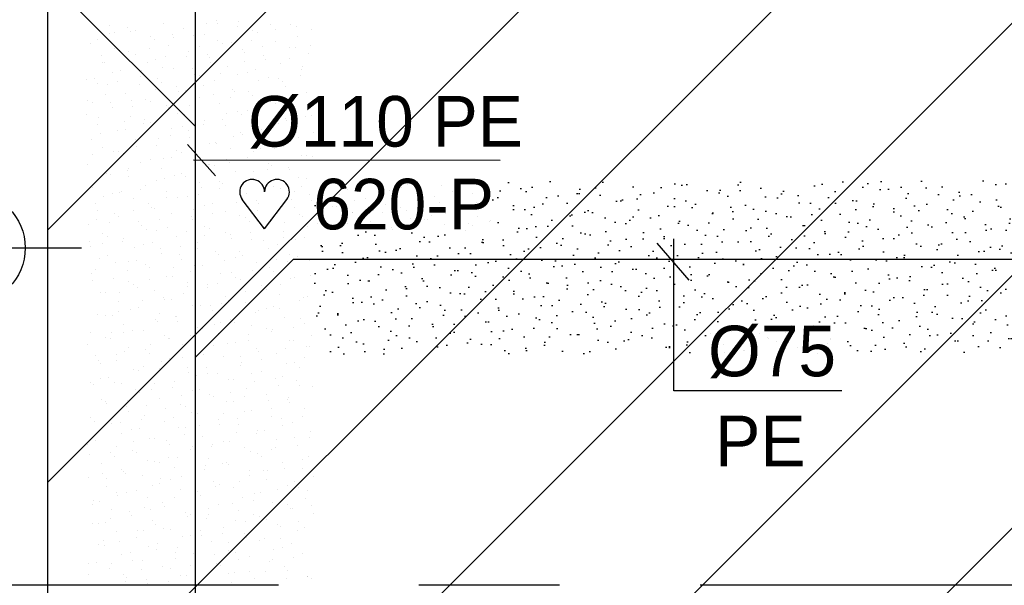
# Model space of a CAD drawing. Extents: x 9010 to 343255, y 15280 to 659207.
# Tile 36 of 76: x 83433 to 86934, y 36627 to 38640. Entities that reach past the tile are written whole.
import ezdxf

# ---------------------------------------------------------------- set-up
doc = ezdxf.new("R2010")
doc.units = 0
doc.header["$LTSCALE"] = 100
for name, pattern in [('2322121', [2000, 1000, 1000]), ('CENTER2', [11.25, 7.5, -1.25, 1.25, -1.25]), ('CENTER4', [5, 3.125, -0.625, 0.625, -0.625]), ('CENTERX2', [40, 25, -5, 5, -5])]:
    doc.linetypes.add(name, pattern=pattern)
doc.layers.get('0').update_dxf_attribs({"linetype": 'CONTINUOUS'})
for name, color, linetype in [('15', 6, 'CONTINUOUS'), ('BOUW', 8, 'CONTINUOUS'), ('PAAL_CONT', 1, 'CONTINUOUS'), ('PAAL_HART', 7, 'CONTINUOUS'), ('PAAL_TEKST', 2, 'CONTINUOUS'), ('STRAMIEN', 1, 'CENTER2'), ('WL524---', 4, 'CONTINUOUS'), ('WL5627--', 4, 'CONTINUOUS'), ('WL570---', 3, 'CONTINUOUS'), ('WL570---_HARTLIJN', 7, 'CONTINUOUS'), ('WL570---_TOEVOER', 3, 'CONTINUOUS'), ('WM521---', 1, 'CONTINUOUS')]:
    doc.layers.add(name, color=color, linetype=linetype)
doc.styles.add('BURO-018', font='BUROFONT.shx', dxfattribs={"height": 180})
doc.styles.add('VAR', font='STRUCT01.shx')

# ---------------------------------------------------------------- blocks, each defined once
blk = doc.blocks.new('K-PAAL8')
at = {"layer": 'PAAL_CONT'}
blk.add_circle((0, 0), 0.5, dxfattribs=at)
at = {"layer": 'PAAL_HART'}
for p, q in [((0, -1), (0, 1)), ((-1, 0), (1, 0))]:
    blk.add_line(p, q, dxfattribs=at)
at = {"layer": 'PAAL_TEKST', "style": 'VAR', "flags": 1}
for tag, p in [('AFHAKHOOGTE', (0.4015, 0.5157)), ('INHEINIVO', (0.4015, 0.2007)), ('LENGTE', (0.4015, -0.1143)), ('NUMMER', (0.4015, -0.4293))]:
    blk.add_attdef(tag, p, '', height=0.2, dxfattribs=at)
blk = doc.blocks.new('HART')
at = {"color": 1}
for q in [(-39.7, 52.4), (39.7, 52.4)]:
    blk.add_line((0, 0), q, dxfattribs=at)
for centre, start, end in [((-22.1, 65.7), 0, 217.1867), ((22.1, 65.7), 322.8133, 180)]:
    blk.add_arc(centre, 22.1, start, end, dxfattribs=at)
blk = doc.blocks.new('HARTJE')
at = {"layer": 'WL570---'}
blk.add_blockref('HART', (140.9, 93.7), dxfattribs=at)

msp = doc.modelspace()

# ---------------------------------------------------------------- hatches: boundary and pattern name
at = {"layer": '15'}
h = msp.add_hatch(dxfattribs=at)
h.set_pattern_fill('ANSI31', color=8, scale=200, style=0)
h.set_pattern_definition([(45, (32852.9, 25827.6), (-449.013, 449.013), [])])
h.paths.add_polyline_path([(83532.9, 52927.6), (89143.2, 52927.6), (89143.2, 54927.6), (83532.9, 54927.6), (83532.9, 59077.6), (65252.9, 59077.6), (65252.9, 83077.6), (67752.9, 83077.6), (67752.9, 61277.6), (72752.9, 61277.6), (72752.9, 66021.3), (73678.4, 66021.3), (73678.4, 73400.3), (76678.4, 73400.3), (76678.4, 61277.6), (82952.9, 61277.6), (82952.9, 81942.7), (87952.9, 81942.7), (87952.9, 70627.6), (93268.6, 70627.6), (93268.6, 61027.6), (99172.9, 61027.6), (99172.9, 58527.6), (93268.6, 58527.6), (93268.6, 52927.6), (99022.9, 52927.6), (99022.9, 49227.6), (93268.6, 49227.6), (93268.6, 42227.6), (99022.9, 42227.6), (99022.9, 39227.6), (93722.9, 39227.6), (93722.9, 36227.6), (99022.9, 36227.6), (99022.9, 33227.6), (93722.9, 33227.6), (93722.9, 26257.8), (90152.9, 26257.8), (90152.9, 26107.6), (83532.9, 26107.6), (83532.9, 39227.6), (88032.9, 39227.6), (88032.9, 49227.6), (83532.9, 49227.6)])
at = {"layer": 'WL5627--'}
h = msp.add_hatch(dxfattribs=at)
h.set_pattern_fill('GESTORT', color=6, scale=5, style=0)
h.set_pattern_definition([(17, (10000, 0), (25.787455, 79.82761), [0, -81.6, -46.2, 0, -67.2]), (48, (10000, 0), (-18.41558, 81.171833), [0, -80.8, 0, -82.4, 0, -66.4]), (71, (10000, 0), (-47.911577, 67.26307), [0, -80, 0, -48, -65.8])])
h.paths.add_polyline_path([(84479.2, 38066.2), (84479.2, 37449.1), (88272.9, 37449.1), (88272.9, 38066.2)])

# ---------------------------------------------------------------- linework, layer by layer
at = {"layer": 'BOUW', "linetype": 'CONTINUOUS'}
for points in [[(90152.9, 26107.6), (83532.9, 26107.6), (83532.9, 54327.6), (89142.9, 54327.6)], [(93268.6, 49227.6), (93268.6, 42227.6), (99022.9, 42227.6), (99022.9, 39227.6), (93722.9, 39227.6), (93722.9, 36227.6), (99022.9, 36227.6), (99022.9, 33227.6), (93722.9, 33227.6), (93722.9, 26257.8), (90152.9, 26257.8), (90152.9, 26107.6), (83532.9, 26107.6), (83532.9, 39227.6), (88032.9, 39227.6), (88032.9, 49227.6)]]:
    msp.add_lwpolyline(points, dxfattribs=at)
at = {"layer": 'STRAMIEN', "linetype": 'CENTERX2'}
msp.add_line((100352.9, 36627.6), (78852.9, 36627.6), dxfattribs=at)
at = {"layer": 'WL524---', "color": 4, "linetype": '2322121'}
for p, q in [((84057.8, 27105.9), (84057.8, 39738.9)), ((84057.8, 38259.8), (83452.8, 38864.8)), ((84057.8, 37439.4), (84406.4, 37788)), ((84406.4, 37788), (88061.6, 37788))]:
    msp.add_line(p, q, dxfattribs=at)
at = {"layer": 'WL5627--', "color": 6}
for p, q in [((83753.3, 38619.4), (83753.3, 38619.4)), ((83943.8, 38627.7), (83943.8, 38627.7)), ((84098.5, 38625.7), (84098.5, 38625.7)), ((84134.3, 38635.9), (84134.3, 38635.9)), ((84137.2, 38624.6), (84137.2, 38624.6)), ((84211.2, 38633), (84211.2, 38633)), ((84323.5, 38622.5), (84323.5, 38622.5)), ((84397.2, 38623.1), (84397.2, 38623.1)), ((83751.3, 38591.5), (83751.3, 38591.5)), ((83771.5, 38594.4), (83771.5, 38594.4)), ((83815.6, 38611.1), (83815.6, 38611.1)), ((83825.8, 38598.2), (83825.8, 38598.2)), ((83845.5, 38602.8), (83845.5, 38602.8)), ((83976.3, 38588.3), (83976.3, 38588.3)), ((84016.3, 38606.5), (84016.3, 38606.5)), ((84052.3, 38584.3), (84052.3, 38584.3)), ((84089.8, 38586.6), (84089.8, 38586.6)), ((84206.7, 38614.8), (84206.7, 38614.8)), ((84259.2, 38602.8), (84259.2, 38602.8)), ((84280.3, 38594.9), (84280.3, 38594.9)), ((84344.1, 38606.1), (84344.1, 38606.1)), ((84418, 38614.4), (84418, 38614.4)), ((84470.8, 38603.2), (84470.8, 38603.2)), ((83686.5, 38554.1), (83686.5, 38554.1)), ((83708.9, 38570), (83708.9, 38570)), ((83899.4, 38578.3), (83899.4, 38578.3)), ((83912, 38568.7), (83912, 38568.7)), ((83962.2, 38546.5), (83962.2, 38546.5)), ((83978.3, 38575.9), (83978.3, 38575.9)), ((84072.7, 38545.8), (84072.7, 38545.8)), ((84137, 38565.5), (84137, 38565.5)), ((84152.7, 38554.8), (84152.7, 38554.8)), ((84185.2, 38557.3), (84185.2, 38557.3)), ((84259.1, 38565.7), (84259.1, 38565.7)), ((84343.1, 38563.1), (84343.1, 38563.1)), ((84419.9, 38580), (84419.9, 38580)), ((84465.9, 38547.2), (84465.9, 38547.2)), ((83725.5, 38511.6), (83725.5, 38511.6)), ((83771.7, 38538.2), (83771.7, 38538.2)), ((83789.8, 38531.3), (83789.8, 38531.3)), ((83819.4, 38527.2), (83819.4, 38527.2)), ((83844.2, 38517.1), (83844.2, 38517.1)), ((83893.4, 38535.5), (83893.4, 38535.5)), ((84034.7, 38525.4), (84034.7, 38525.4)), ((84100.2, 38517), (84100.2, 38517)), ((84225.2, 38533.6), (84225.2, 38533.6)), ((84233.4, 38523), (84233.4, 38523)), ((84297.7, 38542.7), (84297.7, 38542.7)), ((84298.7, 38513.7), (84298.7, 38513.7)), ((84392, 38538.8), (84392, 38538.8)), ((84415.6, 38541.9), (84415.6, 38541.9)), ((84458.4, 38519.9), (84458.4, 38519.9)), ((83727.3, 38488.9), (83727.3, 38488.9)), ((83734.4, 38486.8), (83734.4, 38486.8)), ((83886.2, 38488.8), (83886.2, 38488.8)), ((83917.8, 38497.1), (83917.8, 38497.1)), ((83950.5, 38508.5), (83950.5, 38508.5)), ((84026.2, 38508.6), (84026.2, 38508.6)), ((84108.2, 38505.4), (84108.2, 38505.4)), ((84111.2, 38485.7), (84111.2, 38485.7)), ((84233.1, 38490.1), (84233.1, 38490.1)), ((84307, 38498.5), (84307, 38498.5)), ((84361.6, 38481.9), (84361.6, 38481.9)), ((84394.1, 38500.2), (84394.1, 38500.2)), ((83764, 38451.5), (83764, 38451.5)), ((83790.2, 38457), (83790.2, 38457)), ((83867.3, 38459.9), (83867.3, 38459.9)), ((83941.3, 38468.3), (83941.3, 38468.3)), ((83980.6, 38465.3), (83980.6, 38465.3)), ((84046.9, 38466), (84046.9, 38466)), ((84053.1, 38444.2), (84053.1, 38444.2)), ((84074.1, 38441.4), (84074.1, 38441.4)), ((84148.1, 38449.7), (84148.1, 38449.7)), ((84171.1, 38473.6), (84171.1, 38473.6)), ((84207.6, 38443.2), (84207.6, 38443.2)), ((84243.6, 38452.5), (84243.6, 38452.5)), ((84271.9, 38462.8), (84271.9, 38462.8)), ((84434, 38460.8), (84434, 38460.8)), ((84439.9, 38471.5), (84439.9, 38471.5)), ((83672.2, 38427.6), (83672.2, 38427.6)), ((83699.8, 38431.8), (83699.8, 38431.8)), ((83708.4, 38411.2), (83708.4, 38411.2)), ((83745.7, 38407.7), (83745.7, 38407.7)), ((83782.4, 38419.6), (83782.4, 38419.6)), ((83860.4, 38409), (83860.4, 38409)), ((83862.6, 38435.9), (83862.6, 38435.9)), ((83924.7, 38428.6), (83924.7, 38428.6)), ((83936.2, 38416), (83936.2, 38416)), ((84085.4, 38405.8), (84085.4, 38405.8)), ((84126.7, 38424.3), (84126.7, 38424.3)), ((84281, 38422.8), (84281, 38422.8)), ((84317.1, 38432.5), (84317.1, 38432.5)), ((84354.9, 38431.2), (84354.9, 38431.2)), ((84368.3, 38420.4), (84368.3, 38420.4)), ((84432.6, 38440), (84432.6, 38440)), ((83738.2, 38371.6), (83738.2, 38371.6)), ((83808.6, 38375.9), (83808.6, 38375.9)), ((83915.2, 38392.6), (83915.2, 38392.6)), ((83989.2, 38401), (83989.2, 38401)), ((83999, 38384.1), (83999, 38384.1)), ((84021.1, 38386.2), (84021.1, 38386.2)), ((84122.1, 38374.1), (84122.1, 38374.1)), ((84189.5, 38392.4), (84189.5, 38392.4)), ((84196, 38382.5), (84196, 38382.5)), ((84246.1, 38383), (84246.1, 38383)), ((84262, 38371.3), (84262, 38371.3)), ((84380, 38400.7), (84380, 38400.7)), ((84452.4, 38379.6), (84452.4, 38379.6)), ((83674, 38352), (83674, 38352)), ((83690.6, 38346.5), (83690.6, 38346.5)), ((83756.3, 38343.9), (83756.3, 38343.9)), ((83830.3, 38352.3), (83830.3, 38352.3)), ((83881.1, 38354.7), (83881.1, 38354.7)), ((83898.9, 38348.8), (83898.9, 38348.8)), ((84071.5, 38363), (84071.5, 38363)), ((84145.1, 38343.1), (84145.1, 38343.1)), ((84181.8, 38363.4), (84181.8, 38363.4)), ((84328.9, 38355.5), (84328.9, 38355.5)), ((84335.5, 38351.4), (84335.5, 38351.4)), ((84342.5, 38340.5), (84342.5, 38340.5)), ((84402.8, 38363.9), (84402.8, 38363.9)), ((84406.8, 38360.2), (84406.8, 38360.2)), ((83671.3, 38303.6), (83671.3, 38303.6)), ((83764.1, 38326.5), (83764.1, 38326.5)), ((83834.7, 38329.2), (83834.7, 38329.2)), ((83954.6, 38334.8), (83954.6, 38334.8)), ((83963.1, 38325.4), (83963.1, 38325.4)), ((83995.4, 38306.4), (83995.4, 38306.4)), ((84017.5, 38303), (84017.5, 38303)), ((84037.1, 38333.8), (84037.1, 38333.8)), ((84059.6, 38326), (84059.6, 38326)), ((84170, 38306.8), (84170, 38306.8)), ((84207.9, 38311.3), (84207.9, 38311.3)), ((84220.3, 38303.2), (84220.3, 38303.2)), ((84243.9, 38315.2), (84243.9, 38315.2)), ((84398.4, 38319.5), (84398.4, 38319.5)), ((83709, 38265.3), (83709, 38265.3)), ((83712.4, 38291.8), (83712.4, 38291.8)), ((83804.2, 38276.7), (83804.2, 38276.7)), ((83827, 38294.7), (83827, 38294.7)), ((83873.1, 38269), (83873.1, 38269)), ((83878.2, 38285), (83878.2, 38285)), ((83899.5, 38273.6), (83899.5, 38273.6)), ((84085, 38266.5), (84085, 38266.5)), ((84089.9, 38281.8), (84089.9, 38281.8)), ((84156, 38283.5), (84156, 38283.5)), ((84280.4, 38290.1), (84280.4, 38290.1)), ((84354, 38270.2), (84354, 38270.2)), ((84376.8, 38288.3), (84376.8, 38288.3)), ((84381, 38280.4), (84381, 38280.4)), ((84450.8, 38296.7), (84450.8, 38296.7)), ((84470.9, 38298.4), (84470.9, 38298.4)), ((83719.3, 38236.3), (83719.3, 38236.3)), ((83782.6, 38245.3), (83782.6, 38245.3)), ((83808.9, 38249.3), (83808.9, 38249.3)), ((83973, 38253.6), (83973, 38253.6)), ((84011.1, 38258.1), (84011.1, 38258.1)), ((84033.8, 38246.2), (84033.8, 38246.2)), ((84163.5, 38261.9), (84163.5, 38261.9)), ((84217.9, 38239.6), (84217.9, 38239.6)), ((84291.8, 38247.9), (84291.8, 38247.9)), ((84316.7, 38260.7), (84316.7, 38260.7)), ((84416.8, 38238.4), (84416.8, 38238.4)), ((84477.4, 38237.9), (84477.4, 38237.9)), ((83686.7, 38212), (83686.7, 38212)), ((83845.4, 38213.5), (83845.4, 38213.5)), ((83852.1, 38209.4), (83852.1, 38209.4)), ((83926.1, 38217.8), (83926.1, 38217.8)), ((83969.6, 38226.5), (83969.6, 38226.5)), ((84035.9, 38221.8), (84035.9, 38221.8)), ((84108.4, 38200.7), (84108.4, 38200.7)), ((84130.3, 38203.7), (84130.3, 38203.7)), ((84132.9, 38199.2), (84132.9, 38199.2)), ((84194.5, 38223.4), (84194.5, 38223.4)), ((84226.3, 38230.1), (84226.3, 38230.1)), ((84298.8, 38209), (84298.8, 38209)), ((84355.2, 38200.5), (84355.2, 38200.5)), ((84424.7, 38221), (84424.7, 38221)), ((83693.2, 38160.7), (83693.2, 38160.7)), ((83727.4, 38184.1), (83727.4, 38184.1)), ((83767.2, 38169.1), (83767.2, 38169.1)), ((83783.1, 38169.5), (83783.1, 38169.5)), ((83801, 38164.2), (83801, 38164.2)), ((83847.3, 38189.2), (83847.3, 38189.2)), ((83917.9, 38192.4), (83917.9, 38192.4)), ((83991.4, 38172.5), (83991.4, 38172.5)), ((84008, 38166.3), (84008, 38166.3)), ((84059, 38190.9), (84059, 38190.9)), ((84181.9, 38180.7), (84181.9, 38180.7)), ((84265.8, 38172.3), (84265.8, 38172.3)), ((84290.9, 38180.9), (84290.9, 38180.9)), ((84339.7, 38180.7), (84339.7, 38180.7)), ((84372.4, 38189), (84372.4, 38189)), ((83863.8, 38132.3), (83863.8, 38132.3)), ((83900, 38142.1), (83900, 38142.1)), ((83943.8, 38146.7), (83943.8, 38146.7)), ((84054.3, 38140.6), (84054.3, 38140.6)), ((84168.7, 38143.5), (84168.7, 38143.5)), ((84180.8, 38132), (84180.8, 38132)), ((84244.8, 38148.9), (84244.8, 38148.9)), ((84317.2, 38127.8), (84317.2, 38127.8)), ((84435.2, 38157.2), (84435.2, 38157.2)), ((84451.6, 38158.1), (84451.6, 38158.1)), ((84472.6, 38153.8), (84472.6, 38153.8)), ((83673.4, 38124.1), (83673.4, 38124.1)), ((83741.1, 38093.4), (83741.1, 38093.4)), ((83745.8, 38102.9), (83745.8, 38102.9)), ((83815.1, 38101.8), (83815.1, 38101.8)), ((83821.6, 38109.3), (83821.6, 38109.3)), ((83936.3, 38111.2), (83936.3, 38111.2)), ((84009.9, 38091.3), (84009.9, 38091.3)), ((84104.5, 38123.9), (84104.5, 38123.9)), ((84106.9, 38123.6), (84106.9, 38123.6)), ((84126.8, 38119.5), (84126.8, 38119.5)), ((84200.3, 38099.6), (84200.3, 38099.6)), ((84265.2, 38101.1), (84265.2, 38101.1)), ((84313.7, 38105), (84313.7, 38105)), ((84329.4, 38120.7), (84329.4, 38120.7)), ((84387.7, 38113.4), (84387.7, 38113.4)), ((84390.8, 38107.8), (84390.8, 38107.8)), ((83757.3, 38089.7), (83757.3, 38089.7)), ((83819.4, 38083), (83819.4, 38083)), ((83918, 38066.9), (83918, 38066.9)), ((83948, 38074.9), (83948, 38074.9)), ((83982.3, 38086.5), (83982.3, 38086.5)), ((84021.9, 38083.3), (84021.9, 38083.3)), ((84072.7, 38059.5), (84072.7, 38059.5)), ((84142.9, 38063.7), (84142.9, 38063.7)), ((84154.8, 38056.3), (84154.8, 38056.3)), ((84228.7, 38064.7), (84228.7, 38064.7)), ((84263.2, 38067.7), (84263.2, 38067.7)), ((84425.9, 38078.3), (84425.9, 38078.3)), ((84453.6, 38076), (84453.6, 38076)), ((83691.8, 38042.9), (83691.8, 38042.9)), ((83764.3, 38021.8), (83764.3, 38021.8)), ((83789, 38026.2), (83789, 38026.2)), ((83795.8, 38029.5), (83795.8, 38029.5)), ((83863, 38034.5), (83863, 38034.5)), ((83882.2, 38051.2), (83882.2, 38051.2)), ((83954.7, 38030), (83954.7, 38030)), ((84078.7, 38044.1), (84078.7, 38044.1)), ((84145.2, 38038.3), (84145.2, 38038.3)), ((84239.4, 38021.2), (84239.4, 38021.2)), ((84303.6, 38040.9), (84303.6, 38040.9)), ((84335.6, 38046.6), (84335.6, 38046.6)), ((84361.6, 38037.8), (84361.6, 38037.8)), ((84409.2, 38026.7), (84409.2, 38026.7)), ((84435.6, 38046.2), (84435.6, 38046.2)), ((83704.1, 37985.8), (83704.1, 37985.8)), ((83731.5, 38009.9), (83731.5, 38009.9)), ((83837.8, 38001.8), (83837.8, 38001.8)), ((83892.2, 37987), (83892.2, 37987)), ((83956.5, 38006.7), (83956.5, 38006.7)), ((83995.9, 38007.6), (83995.9, 38007.6)), ((84028.3, 38010.1), (84028.3, 38010.1)), ((84069.8, 38016), (84069.8, 38016)), ((84202.7, 37989.1), (84202.7, 37989.1)), ((84218.7, 38018.4), (84218.7, 38018.4)), ((84276.7, 37997.4), (84276.7, 37997.4)), ((84281.6, 37986.6), (84281.6, 37986.6)), ((84400.1, 37998.4), (84400.1, 37998.4)), ((84464.3, 38018.1), (84464.3, 38018.1)), ((84472, 37994.8), (84472, 37994.8)), ((83710.2, 37961.7), (83710.2, 37961.7)), ((83836.9, 37958.9), (83836.9, 37958.9)), ((83900.7, 37970), (83900.7, 37970)), ((83910.9, 37967.3), (83910.9, 37967.3)), ((84052.9, 37964.2), (84052.9, 37964.2)), ((84091.1, 37978.3), (84091.1, 37978.3)), ((84117.2, 37983.9), (84117.2, 37983.9)), ((84163.6, 37957.2), (84163.6, 37957.2)), ((84277.8, 37961.1), (84277.8, 37961.1)), ((84354.1, 37965.4), (84354.1, 37965.4)), ((84409.5, 37970.5), (84409.5, 37970.5)), ((83705.7, 37930), (83705.7, 37930)), ((83752, 37918.6), (83752, 37918.6)), ((83770, 37949.7), (83770, 37949.7)), ((83782.7, 37940.6), (83782.7, 37940.6)), ((83856.2, 37920.7), (83856.2, 37920.7)), ((83930.7, 37926.9), (83930.7, 37926.9)), ((83973.1, 37948.9), (83973.1, 37948.9)), ((84043.8, 37940.3), (84043.8, 37940.3)), ((84046.7, 37928.9), (84046.7, 37928.9)), ((84117.7, 37948.7), (84117.7, 37948.7)), ((84213.6, 37941.4), (84213.6, 37941.4)), ((84237.2, 37937.2), (84237.2, 37937.2)), ((84250.6, 37921.8), (84250.6, 37921.8)), ((84324.6, 37930.2), (84324.6, 37930.2)), ((84374.3, 37918.6), (84374.3, 37918.6)), ((84427.6, 37945.5), (84427.6, 37945.5)), ((84438.5, 37938.2), (84438.5, 37938.2)), ((83678, 37910.2), (83678, 37910.2)), ((83728.6, 37880.5), (83728.6, 37880.5)), ((83866.4, 37907.2), (83866.4, 37907.2)), ((83884.9, 37891.6), (83884.9, 37891.6)), ((83919.1, 37888.8), (83919.1, 37888.8)), ((83958.8, 37900), (83958.8, 37900)), ((84027.1, 37884.4), (84027.1, 37884.4)), ((84091.4, 37904), (84091.4, 37904)), ((84109.5, 37897.1), (84109.5, 37897.1)), ((84165.6, 37881.5), (84165.6, 37881.5)), ((84252.1, 37881.2), (84252.1, 37881.2)), ((84300, 37905.4), (84300, 37905.4)), ((84372.5, 37884.3), (84372.5, 37884.3)), ((84457.4, 37903.3), (84457.4, 37903.3)), ((83679.9, 37850.2), (83679.9, 37850.2)), ((83744.2, 37869.8), (83744.2, 37869.8)), ((83799.9, 37851.3), (83799.9, 37851.3)), ((83801.1, 37859.4), (83801.1, 37859.4)), ((83904.9, 37847), (83904.9, 37847)), ((83991.6, 37867.7), (83991.6, 37867.7)), ((84065.1, 37847.8), (84065.1, 37847.8)), ((84091.7, 37873.1), (84091.7, 37873.1)), ((84182, 37876), (84182, 37876)), ((84187.8, 37861.6), (84187.8, 37861.6)), ((84255.6, 37856), (84255.6, 37856)), ((84298.5, 37854.5), (84298.5, 37854.5)), ((84372.5, 37862.9), (84372.5, 37862.9)), ((84412.8, 37858.4), (84412.8, 37858.4)), ((84446, 37864.3), (84446, 37864.3)), ((83684.2, 37831.2), (83684.2, 37831.2)), ((83725.9, 37842.9), (83725.9, 37842.9)), ((83840.6, 37827.4), (83840.6, 37827.4)), ((83874.6, 37839.5), (83874.6, 37839.5)), ((83932.8, 37824.4), (83932.8, 37824.4)), ((84006.7, 37832.7), (84006.7, 37832.7)), ((84065.6, 37824.2), (84065.6, 37824.2)), ((84128, 37815.9), (84128, 37815.9)), ((84213.6, 37814.2), (84213.6, 37814.2)), ((84318.4, 37824.2), (84318.4, 37824.2)), ((84348.5, 37838.8), (84348.5, 37838.8)), ((83718.4, 37790), (83718.4, 37790)), ((83747, 37799.4), (83747, 37799.4)), ((83773.9, 37775.7), (83773.9, 37775.7)), ((83819.5, 37778.2), (83819.5, 37778.2)), ((83847.8, 37784), (83847.8, 37784)), ((83937.5, 37807.7), (83937.5, 37807.7)), ((84001.3, 37804.6), (84001.3, 37804.6)), ((84010, 37786.5), (84010, 37786.5)), ((84139.6, 37805.8), (84139.6, 37805.8)), ((84162, 37781.8), (84162, 37781.8)), ((84200.4, 37794.8), (84200.4, 37794.8)), ((84226.3, 37801.4), (84226.3, 37801.4)), ((84346.4, 37787.3), (84346.4, 37787.3)), ((84387, 37778.6), (84387, 37778.6)), ((84390.9, 37803.1), (84390.9, 37803.1)), ((84420.4, 37795.7), (84420.4, 37795.7)), ((84464.4, 37783.2), (84464.4, 37783.2)), ((83702.6, 37750), (83702.6, 37750)), ((83814.8, 37747.6), (83814.8, 37747.6)), ((83879.1, 37767.2), (83879.1, 37767.2)), ((83893.1, 37758.3), (83893.1, 37758.3)), ((83980.7, 37757.1), (83980.7, 37757.1)), ((84039.8, 37744.4), (84039.8, 37744.4)), ((84054.6, 37765.5), (84054.6, 37765.5)), ((84083.5, 37766.6), (84083.5, 37766.6)), ((84261.5, 37746.9), (84261.5, 37746.9)), ((84274, 37774.9), (84274, 37774.9)), ((84322.7, 37758.9), (84322.7, 37758.9)), ((84336.8, 37743.1), (84336.8, 37743.1)), ((83688.9, 37735.3), (83688.9, 37735.3)), ((83692.6, 37710.2), (83692.6, 37710.2)), ((83765.4, 37718.2), (83765.4, 37718.2)), ((83821.8, 37708.4), (83821.8, 37708.4)), ((83895.7, 37716.8), (83895.7, 37716.8)), ((83955.9, 37726.5), (83955.9, 37726.5)), ((83975.5, 37724.7), (83975.5, 37724.7)), ((84028.4, 37705.4), (84028.4, 37705.4)), ((84146.4, 37734.8), (84146.4, 37734.8)), ((84187.5, 37738.6), (84187.5, 37738.6)), ((84200.5, 37721.6), (84200.5, 37721.6)), ((84218.8, 37713.6), (84218.8, 37713.6)), ((84394.3, 37720), (84394.3, 37720)), ((84409.3, 37721.9), (84409.3, 37721.9)), ((84468.3, 37728.4), (84468.3, 37728.4)), ((83837.9, 37697.1), (83837.9, 37697.1)), ((83853.3, 37687.4), (83853.3, 37687.4)), ((83911.5, 37677.1), (83911.5, 37677.1)), ((84028.6, 37689.8), (84028.6, 37689.8)), ((84101.9, 37685.4), (84101.9, 37685.4)), ((84102.6, 37698.2), (84102.6, 37698.2)), ((84136.2, 37701.9), (84136.2, 37701.9)), ((84235.4, 37671.3), (84235.4, 37671.3)), ((84292.4, 37693.7), (84292.4, 37693.7)), ((84296.9, 37679.1), (84296.9, 37679.1)), ((84309.4, 37679.7), (84309.4, 37679.7)), ((84361.2, 37698.8), (84361.2, 37698.8)), ((83721, 37668.9), (83721, 37668.9)), ((83736.8, 37668.1), (83736.8, 37668.1)), ((83783.9, 37637), (83783.9, 37637)), ((83789.1, 37667.7), (83789.1, 37667.7)), ((83869.7, 37641.1), (83869.7, 37641.1)), ((83943.6, 37649.5), (83943.6, 37649.5)), ((83949.7, 37644.9), (83949.7, 37644.9)), ((83974.3, 37645.3), (83974.3, 37645.3)), ((84014, 37664.6), (84014, 37664.6)), ((84164.8, 37653.6), (84164.8, 37653.6)), ((84174.7, 37641.7), (84174.7, 37641.7)), ((84355.2, 37661.9), (84355.2, 37661.9)), ((84427.7, 37640.8), (84427.7, 37640.8)), ((84442.3, 37652.7), (84442.3, 37652.7)), ((84457.6, 37656.3), (84457.6, 37656.3)), ((83784.7, 37600.8), (83784.7, 37600.8)), ((83827.5, 37607.6), (83827.5, 37607.6)), ((83856.3, 37615.9), (83856.3, 37615.9)), ((84046.8, 37624.2), (84046.8, 37624.2)), ((84076.5, 37622.6), (84076.5, 37622.6)), ((84110.4, 37622.1), (84110.4, 37622.1)), ((84120.4, 37604.3), (84120.4, 37604.3)), ((84150.5, 37631), (84150.5, 37631)), ((84237.3, 37632.5), (84237.3, 37632.5)), ((84283.3, 37604), (84283.3, 37604)), ((84310.8, 37612.5), (84310.8, 37612.5)), ((84335.4, 37618.9), (84335.4, 37618.9)), ((84357.3, 37612.4), (84357.3, 37612.4)), ((83710.8, 37592.4), (83710.8, 37592.4)), ((83739.4, 37587.7), (83739.4, 37587.7)), ((83763.3, 37587.9), (83763.3, 37587.9)), ((83917.6, 37573.9), (83917.6, 37573.9)), ((83924, 37565.1), (83924, 37565.1)), ((83929.9, 37596), (83929.9, 37596)), ((83988.2, 37584.7), (83988.2, 37584.7)), ((83991.5, 37582.2), (83991.5, 37582.2)), ((84183.2, 37572.4), (84183.2, 37572.4)), ((84271.1, 37599.3), (84271.1, 37599.3)), ((84373.7, 37580.7), (84373.7, 37580.7)), ((84431.8, 37576.5), (84431.8, 37576.5)), ((83802.3, 37555.9), (83802.3, 37555.9)), ((83832.6, 37533.5), (83832.6, 37533.5)), ((83874.8, 37534.7), (83874.8, 37534.7)), ((83992.7, 37564.1), (83992.7, 37564.1)), ((84065.2, 37543), (84065.2, 37543)), ((84084.6, 37542.3), (84084.6, 37542.3)), ((84124.4, 37555.3), (84124.4, 37555.3)), ((84148.9, 37561.9), (84148.9, 37561.9)), ((84198.4, 37563.7), (84198.4, 37563.7)), ((84255.7, 37551.3), (84255.7, 37551.3)), ((84309.6, 37539.1), (84309.6, 37539.1)), ((84329.2, 37531.4), (84329.2, 37531.4)), ((84331.2, 37536.8), (84331.2, 37536.8)), ((84405.2, 37545.1), (84405.2, 37545.1)), ((84446.1, 37559.6), (84446.1, 37559.6)), ((83684.3, 37526.5), (83684.3, 37526.5)), ((83737.5, 37508.1), (83737.5, 37508.1)), ((83757.8, 37506.5), (83757.8, 37506.5)), ((83758.7, 37525.1), (83758.7, 37525.1)), ((83801.7, 37527.7), (83801.7, 37527.7)), ((83948.3, 37514.8), (83948.3, 37514.8)), ((83962.4, 37504.9), (83962.4, 37504.9)), ((83965.5, 37506.6), (83965.5, 37506.6)), ((84039.5, 37515), (84039.5, 37515)), ((84138.8, 37523.1), (84138.8, 37523.1)), ((84245.3, 37519.5), (84245.3, 37519.5)), ((84246.3, 37496.4), (84246.3, 37496.4)), ((84392.1, 37499.5), (84392.1, 37499.5)), ((84406, 37496.6), (84406, 37496.6)), ((84470.3, 37516.3), (84470.3, 37516.3)), ((83673.7, 37484.8), (83673.7, 37484.8)), ((83820.7, 37474.7), (83820.7, 37474.7)), ((83880.5, 37466.3), (83880.5, 37466.3)), ((83898.2, 37485.3), (83898.2, 37485.3)), ((84011.1, 37483), (84011.1, 37483)), ((84058.9, 37462.4), (84058.9, 37462.4)), ((84083.6, 37461.8), (84083.6, 37461.8)), ((84123.1, 37482.1), (84123.1, 37482.1)), ((84172.3, 37488.1), (84172.3, 37488.1)), ((84201.6, 37491.3), (84201.6, 37491.3)), ((84274.1, 37470.1), (84274.1, 37470.1)), ((84379.2, 37469.5), (84379.2, 37469.5)), ((84453.1, 37477.9), (84453.1, 37477.9)), ((84464.6, 37478.4), (84464.6, 37478.4)), ((83702.7, 37445.3), (83702.7, 37445.3)), ((83711.7, 37428.2), (83711.7, 37428.2)), ((83776, 37447.9), (83776, 37447.9)), ((83776.3, 37425.3), (83776.3, 37425.3)), ((83806.6, 37457.9), (83806.6, 37457.9)), ((83893.2, 37453.6), (83893.2, 37453.6)), ((83936.6, 37425.1), (83936.6, 37425.1)), ((83966.7, 37433.6), (83966.7, 37433.6)), ((84013.4, 37439.3), (84013.4, 37439.3)), ((84087.4, 37447.7), (84087.4, 37447.7)), ((84157.2, 37441.9), (84157.2, 37441.9)), ((84219.6, 37439.6), (84219.6, 37439.6)), ((84283.8, 37459.3), (84283.8, 37459.3)), ((84294.2, 37429.2), (84294.2, 37429.2)), ((84347.6, 37450.2), (84347.6, 37450.2)), ((84444.5, 37436.5), (84444.5, 37436.5)), ((83721.6, 37417.5), (83721.6, 37417.5)), ((83839.1, 37393.5), (83839.1, 37393.5)), ((83854.5, 37390.6), (83854.5, 37390.6)), ((83872.4, 37405.4), (83872.4, 37405.4)), ((83928.5, 37399), (83928.5, 37399)), ((84029.6, 37401.8), (84029.6, 37401.8)), ((84097.3, 37402.3), (84097.3, 37402.3)), ((84220, 37410.1), (84220, 37410.1)), ((84220.2, 37420.8), (84220.2, 37420.8)), ((84380.2, 37416.8), (84380.2, 37416.8)), ((84410.5, 37418.4), (84410.5, 37418.4)), ((84427.1, 37402.2), (84427.1, 37402.2)), ((83721.1, 37364.1), (83721.1, 37364.1)), ((83750.2, 37368.1), (83750.2, 37368.1)), ((83911.6, 37372.4), (83911.6, 37372.4)), ((84033.1, 37382.6), (84033.1, 37382.6)), ((84061.3, 37372.1), (84061.3, 37372.1)), ((84102, 37380.7), (84102, 37380.7)), ((84135.3, 37380.5), (84135.3, 37380.5)), ((84175.6, 37360.7), (84175.6, 37360.7)), ((84193.8, 37359.8), (84193.8, 37359.8)), ((84258, 37379.5), (84258, 37379.5)), ((84292.5, 37389), (84292.5, 37389)), ((84342.1, 37361.9), (84342.1, 37361.9)), ((84366.1, 37369), (84366.1, 37369)), ((84418.7, 37356.6), (84418.7, 37356.6)), ((83685.9, 37348.4), (83685.9, 37348.4)), ((83695.6, 37341.9), (83695.6, 37341.9)), ((83769.5, 37350.3), (83769.5, 37350.3)), ((83794.7, 37344.2), (83794.7, 37344.2)), ((83846.6, 37325.6), (83846.6, 37325.6)), ((83902.4, 37323.4), (83902.4, 37323.4)), ((83910.9, 37345.3), (83910.9, 37345.3)), ((83976.4, 37331.7), (83976.4, 37331.7)), ((83985.1, 37352.5), (83985.1, 37352.5)), ((84048, 37320.6), (84048, 37320.6)), ((84071.5, 37322.4), (84071.5, 37322.4)), ((84238.4, 37328.9), (84238.4, 37328.9)), ((84268.2, 37353.5), (84268.2, 37353.5)), ((84354.5, 37337), (84354.5, 37337)), ((84428.9, 37337.2), (84428.9, 37337.2)), ((84475, 37335), (84475, 37335)), ((83724.4, 37288.2), (83724.4, 37288.2)), ((83857.5, 37312.3), (83857.5, 37312.3)), ((83930, 37291.2), (83930, 37291.2)), ((84007.3, 37302.8), (84007.3, 37302.8)), ((84109.2, 37304.8), (84109.2, 37304.8)), ((84120.5, 37299.5), (84120.5, 37299.5)), ((84183.2, 37313.2), (84183.2, 37313.2)), ((84232.2, 37299.6), (84232.2, 37299.6)), ((84310.9, 37307.8), (84310.9, 37307.8)), ((84316.1, 37286.3), (84316.1, 37286.3)), ((84384.5, 37287.8), (84384.5, 37287.8)), ((84390, 37294.6), (84390, 37294.6)), ((83739.5, 37282.9), (83739.5, 37282.9)), ((83743.5, 37274.6), (83743.5, 37274.6)), ((83813.1, 37263), (83813.1, 37263)), ((83817.4, 37283), (83817.4, 37283)), ((83885.1, 37265.4), (83885.1, 37265.4)), ((83950.3, 37256.1), (83950.3, 37256.1)), ((84003.5, 37271.3), (84003.5, 37271.3)), ((84024.3, 37264.5), (84024.3, 37264.5)), ((84168, 37280), (84168, 37280)), ((84194, 37279.6), (84194, 37279.6)), ((84328.7, 37257.2), (84328.7, 37257.2)), ((84392.9, 37276.8), (84392.9, 37276.8)), ((84447.3, 37256), (84447.3, 37256)), ((83685.5, 37222.9), (83685.5, 37222.9)), ((83820.8, 37245.8), (83820.8, 37245.8)), ((83865.4, 37215.8), (83865.4, 37215.8)), ((83875.9, 37231.2), (83875.9, 37231.2)), ((83981.5, 37223), (83981.5, 37223)), ((84045.8, 37242.6), (84045.8, 37242.6)), ((84066.4, 37239.5), (84066.4, 37239.5)), ((84138.9, 37218.3), (84138.9, 37218.3)), ((84157.1, 37237.5), (84157.1, 37237.5)), ((84206.5, 37219.8), (84206.5, 37219.8)), ((84231.1, 37245.9), (84231.1, 37245.9)), ((84256.9, 37247.7), (84256.9, 37247.7)), ((84329.3, 37226.6), (84329.3, 37226.6)), ((84364, 37219), (84364, 37219)), ((84437.9, 37227.4), (84437.9, 37227.4)), ((83698.6, 37208.4), (83698.6, 37208.4)), ((83757.9, 37201.8), (83757.9, 37201.8)), ((83791.4, 37207.4), (83791.4, 37207.4)), ((83831.5, 37181.8), (83831.5, 37181.8)), ((83859.3, 37185.6), (83859.3, 37185.6)), ((83948.4, 37210), (83948.4, 37210)), ((83998.2, 37188.8), (83998.2, 37188.8)), ((84022, 37190.1), (84022, 37190.1)), ((84072.2, 37197.2), (84072.2, 37197.2)), ((84142.2, 37200.1), (84142.2, 37200.1)), ((84212.4, 37198.4), (84212.4, 37198.4)), ((84367.1, 37197), (84367.1, 37197)), ((84402.9, 37206.7), (84402.9, 37206.7)), ((83706.4, 37167), (83706.4, 37167)), ((83795, 37166), (83795, 37166)), ((83894.3, 37150), (83894.3, 37150)), ((83913.3, 37148.5), (83913.3, 37148.5)), ((84020, 37162.8), (84020, 37162.8)), ((84084.8, 37158.3), (84084.8, 37158.3)), ((84205.1, 37170.3), (84205.1, 37170.3)), ((84275.3, 37166.6), (84275.3, 37166.6)), ((84279, 37178.7), (84279, 37178.7)), ((84302.9, 37177.3), (84302.9, 37177.3)), ((84347.8, 37145.4), (84347.8, 37145.4)), ((84411.9, 37151.7), (84411.9, 37151.7)), ((84463.6, 37154.5), (84463.6, 37154.5)), ((84465.7, 37174.8), (84465.7, 37174.8)), ((83672.8, 37128.6), (83672.8, 37128.6)), ((83703.9, 37141.7), (83703.9, 37141.7)), ((83776.4, 37120.6), (83776.4, 37120.6)), ((83839.3, 37140.1), (83839.3, 37140.1)), ((83955.7, 37143.1), (83955.7, 37143.1)), ((83966.8, 37128.9), (83966.8, 37128.9)), ((84046.1, 37121.6), (84046.1, 37121.6)), ((84116.4, 37120.3), (84116.4, 37120.3)), ((84120.1, 37129.9), (84120.1, 37129.9)), ((84157.3, 37137.2), (84157.3, 37137.2)), ((84180.7, 37140), (84180.7, 37140)), ((84230.8, 37117.2), (84230.8, 37117.2)), ((84326.9, 37111.4), (84326.9, 37111.4)), ((84341.4, 37117.2), (84341.4, 37117.2)), ((84421.3, 37125.5), (84421.3, 37125.5)), ((83680.4, 37091.4), (83680.4, 37091.4)), ((83754.3, 37099.8), (83754.3, 37099.8)), ((83769.2, 37086.1), (83769.2, 37086.1)), ((83833.5, 37105.8), (83833.5, 37105.8)), ((83849.9, 37100.7), (83849.9, 37100.7)), ((83961.2, 37081.2), (83961.2, 37081.2)), ((83994.2, 37083), (83994.2, 37083)), ((84040.4, 37108.9), (84040.4, 37108.9)), ((84103.2, 37077.1), (84103.2, 37077.1)), ((84253, 37103), (84253, 37103)), ((84277.1, 37097.5), (84277.1, 37097.5)), ((84293.7, 37085.4), (84293.7, 37085.4)), ((84459.8, 37084.5), (84459.8, 37084.5)), ((83722.3, 37060.5), (83722.3, 37060.5)), ((83887.2, 37072.9), (83887.2, 37072.9)), ((83912.8, 37068.8), (83912.8, 37068.8)), ((83929.9, 37063.3), (83929.9, 37063.3)), ((83985.2, 37047.7), (83985.2, 37047.7)), ((84090.6, 37040.5), (84090.6, 37040.5)), ((84094.1, 37054.3), (84094.1, 37054.3)), ((84154.9, 37060.1), (84154.9, 37060.1)), ((84168, 37062.7), (84168, 37062.7)), ((84175.7, 37056), (84175.7, 37056)), ((84366.2, 37064.3), (84366.2, 37064.3)), ((84374.8, 37044.1), (84374.8, 37044.1)), ((84437.8, 37074.7), (84437.8, 37074.7)), ((84439.7, 37044.3), (84439.7, 37044.3)), ((83677.9, 37011.2), (83677.9, 37011.2)), ((83728.3, 37024.1), (83728.3, 37024.1)), ((83743.4, 37006.3), (83743.4, 37006.3)), ((83794.8, 37039.4), (83794.8, 37039.4)), ((83802.3, 37032.5), (83802.3, 37032.5)), ((83807.7, 37025.9), (83807.7, 37025.9)), ((83868.3, 37019.5), (83868.3, 37019.5)), ((83935.1, 37005.6), (83935.1, 37005.6)), ((84009.1, 37014), (84009.1, 37014)), ((84058.8, 37027.8), (84058.8, 37027.8)), ((84249.3, 37036), (84249.3, 37036)), ((84251.3, 37017.7), (84251.3, 37017.7)), ((84300.9, 37035.8), (84300.9, 37035.8)), ((84315.6, 37037.3), (84315.6, 37037.3)), ((84476.3, 37014.5), (84476.3, 37014.5)), ((83740.7, 36979.4), (83740.7, 36979.4)), ((83904.1, 36983.5), (83904.1, 36983.5)), ((83931.2, 36987.7), (83931.2, 36987.7)), ((83968.4, 37003.1), (83968.4, 37003.1)), ((84121.6, 36995.9), (84121.6, 36995.9)), ((84129.1, 36980.3), (84129.1, 36980.3)), ((84142, 36987), (84142, 36987)), ((84194.1, 36974.8), (84194.1, 36974.8)), ((84215.9, 36995.4), (84215.9, 36995.4)), ((84312.1, 37004.2), (84312.1, 37004.2)), ((84384.6, 36983.1), (84384.6, 36983.1)), ((84412, 36994.9), (84412, 36994.9)), ((84422.8, 36976.9), (84422.8, 36976.9)), ((83776.2, 36956.9), (83776.2, 36956.9)), ((83781.9, 36946.1), (83781.9, 36946.1)), ((83813.2, 36958.2), (83813.2, 36958.2)), ((83850.2, 36965.3), (83850.2, 36965.3)), ((83886.7, 36938.3), (83886.7, 36938.3)), ((83983, 36938.3), (83983, 36938.3)), ((84003.7, 36966.5), (84003.7, 36966.5)), ((84057, 36946.7), (84057, 36946.7)), ((84064.8, 36960.7), (84064.8, 36960.7)), ((84077.2, 36946.6), (84077.2, 36946.6)), ((84225.5, 36937.9), (84225.5, 36937.9)), ((84267.7, 36954.9), (84267.7, 36954.9)), ((84289.8, 36957.5), (84289.8, 36957.5)), ((84348.8, 36968.5), (84348.8, 36968.5)), ((84458.1, 36963.2), (84458.1, 36963.2)), ((83691.3, 36916.5), (83691.3, 36916.5)), ((83696.3, 36930), (83696.3, 36930)), ((83717.7, 36926.5), (83717.7, 36926.5)), ((83878.3, 36903.7), (83878.3, 36903.7)), ((83942.6, 36923.3), (83942.6, 36923.3)), ((83949.6, 36906.5), (83949.6, 36906.5)), ((84103.3, 36900.5), (84103.3, 36900.5)), ((84140.1, 36914.8), (84140.1, 36914.8)), ((84189.9, 36919.8), (84189.9, 36919.8)), ((84263.8, 36928.2), (84263.8, 36928.2)), ((84330.5, 36923), (84330.5, 36923)), ((84386.2, 36915), (84386.2, 36915)), ((84396.7, 36901.2), (84396.7, 36901.2)), ((84403, 36901.9), (84403, 36901.9)), ((84450.5, 36934.7), (84450.5, 36934.7)), ((84470.7, 36909.6), (84470.7, 36909.6)), ((83756.1, 36866.3), (83756.1, 36866.3)), ((83759.1, 36898.2), (83759.1, 36898.2)), ((83824.1, 36889.6), (83824.1, 36889.6)), ((83831.6, 36877.1), (83831.6, 36877.1)), ((83898.1, 36898), (83898.1, 36898)), ((84022.1, 36885.4), (84022.1, 36885.4)), ((84031, 36871.1), (84031, 36871.1)), ((84039, 36880.8), (84039, 36880.8)), ((84095.6, 36865.4), (84095.6, 36865.4)), ((84104.9, 36879.4), (84104.9, 36879.4)), ((84212.5, 36893.6), (84212.5, 36893.6)), ((84264, 36877.7), (84264, 36877.7)), ((84286.1, 36873.7), (84286.1, 36873.7)), ((84476.6, 36882), (84476.6, 36882)), ((83691.9, 36846.6), (83691.9, 36846.6)), ((83714.7, 36848.9), (83714.7, 36848.9)), ((83739.2, 36849.3), (83739.2, 36849.3)), ((83905.2, 36857.1), (83905.2, 36857.1)), ((83916.8, 36843.5), (83916.8, 36843.5)), ((83946, 36830.7), (83946, 36830.7)), ((84158.5, 36833.6), (84158.5, 36833.6)), ((84199.7, 36858), (84199.7, 36858)), ((84237.8, 36852.5), (84237.8, 36852.5)), ((84311.7, 36860.9), (84311.7, 36860.9)), ((84348.9, 36841.9), (84348.9, 36841.9)), ((84360.4, 36835.2), (84360.4, 36835.2)), ((84424.7, 36854.9), (84424.7, 36854.9)), ((84444.6, 36834), (84444.6, 36834)), ((83777.5, 36817), (83777.5, 36817)), ((83850, 36795.9), (83850, 36795.9)), ((83852.6, 36823.8), (83852.6, 36823.8)), ((83872, 36822.4), (83872, 36822.4)), ((83968, 36825.3), (83968, 36825.3)), ((84013.3, 36801), (84013.3, 36801)), ((84040.5, 36804.2), (84040.5, 36804.2)), ((84077.5, 36820.7), (84077.5, 36820.7)), ((84078.9, 36803.8), (84078.9, 36803.8)), ((84152.8, 36812.2), (84152.8, 36812.2)), ((84231, 36812.5), (84231, 36812.5)), ((84238.2, 36797.8), (84238.2, 36797.8)), ((84421.4, 36820.8), (84421.4, 36820.8)), ((83713.1, 36773.6), (83713.1, 36773.6)), ((83730.3, 36786.5), (83730.3, 36786.5)), ((83733.1, 36767.7), (83733.1, 36767.7)), ((83787.1, 36782), (83787.1, 36782)), ((83891, 36763.6), (83891, 36763.6)), ((83923.6, 36776), (83923.6, 36776)), ((83993.9, 36763.5), (83993.9, 36763.5)), ((84114, 36784.3), (84114, 36784.3)), ((84173.9, 36778.2), (84173.9, 36778.2)), ((84285.7, 36785.3), (84285.7, 36785.3)), ((84304.5, 36792.5), (84304.5, 36792.5)), ((84359.7, 36793.6), (84359.7, 36793.6)), ((84367.4, 36760.7), (84367.4, 36760.7)), ((84398.9, 36775), (84398.9, 36775)), ((83796, 36735.9), (83796, 36735.9)), ((83826.8, 36744), (83826.8, 36744)), ((83920, 36755.1), (83920, 36755.1)), ((83986.4, 36744.1), (83986.4, 36744.1)), ((84051.7, 36740.8), (84051.7, 36740.8)), ((84126.8, 36736.5), (84126.8, 36736.5)), ((84176.9, 36752.4), (84176.9, 36752.4)), ((84200.7, 36744.9), (84200.7, 36744.9)), ((84249.4, 36731.3), (84249.4, 36731.3)), ((84334.6, 36755.4), (84334.6, 36755.4)), ((84407.6, 36726.4), (84407.6, 36726.4)), ((84439.8, 36739.6), (84439.8, 36739.6)), ((83678, 36706.5), (83678, 36706.5)), ((83704.6, 36706.6), (83704.6, 36706.6)), ((83761, 36706.4), (83761, 36706.4)), ((83835, 36714.8), (83835, 36714.8)), ((83868.4, 36714.7), (83868.4, 36714.7)), ((83942, 36694.8), (83942, 36694.8)), ((83987.5, 36721.2), (83987.5, 36721.2)), ((84041.8, 36696.2), (84041.8, 36696.2)), ((84058.9, 36723), (84058.9, 36723)), ((84132.5, 36703.1), (84132.5, 36703.1)), ((84148.2, 36698.4), (84148.2, 36698.4)), ((84212.4, 36718), (84212.4, 36718)), ((84322.9, 36711.4), (84322.9, 36711.4)), ((84333.6, 36718), (84333.6, 36718)), ((84373.1, 36695.2), (84373.1, 36695.2)), ((83676.1, 36666), (83676.1, 36666)), ((83751.5, 36686.5), (83751.5, 36686.5)), ((83801, 36664.2), (83801, 36664.2)), ((83865.2, 36683.8), (83865.2, 36683.8)), ((83967.9, 36687.8), (83967.9, 36687.8)), ((84004.8, 36663), (84004.8, 36663)), ((84025.9, 36661), (84025.9, 36661)), ((84174.7, 36669.3), (84174.7, 36669.3)), ((84195.3, 36671.3), (84195.3, 36671.3)), ((84248.6, 36677.7), (84248.6, 36677.7)), ((84308.8, 36675.6), (84308.8, 36675.6)), ((84385.8, 36679.5), (84385.8, 36679.5)), ((84455.5, 36659.1), (84455.5, 36659.1)), ((84458.2, 36658.4), (84458.2, 36658.4)), ((83808.9, 36639.1), (83808.9, 36639.1)), ((83814.4, 36654.7), (83814.4, 36654.7)), ((83882.9, 36647.5), (83882.9, 36647.5)), ((83886.9, 36633.6), (83886.9, 36633.6)), ((83961.7, 36641.4), (83961.7, 36641.4)), ((84077.3, 36641.8), (84077.3, 36641.8)), ((84089.7, 36628.9), (84089.7, 36628.9)), ((84186.6, 36638.2), (84186.6, 36638.2)), ((84267.8, 36650.1), (84267.8, 36650.1)), ((84341.3, 36630.2), (84341.3, 36630.2)), ((84381.5, 36650.7), (84381.5, 36650.7)), ((84469.5, 36652.7), (84469.5, 36652.7))]:
    msp.add_line(p, q, dxfattribs=at)
at = {"layer": 'WL5627--', "color": 7}
msp.add_line((83974, 38150.5), (83974, 38150.5), dxfattribs=at)
at = {"layer": 'WL570---_HARTLIJN', "color": 1, "linetype": 'CONTINUOUS'}
for p, q in [((84029.6, 38196), (84128.8, 38084.5)), ((85141.5, 38138), (84051.4, 38139.4)), ((85759.5, 37319.4), (85759.5, 37859.8)), ((85813.2, 37712.3), (85699.8, 37844.7)), ((86355.9, 37319.4), (85759.5, 37319.4))]:
    msp.add_line(p, q, dxfattribs=at)

# ---------------------------------------------------------------- block references
at = {"layer": 'BOUW', "linetype": 'CONTINUOUS', "xscale": 400, "yscale": 400, "zscale": 400}
msp.add_blockref('K-PAAL8', (83252.9, 37827.6), dxfattribs=at)
at = {"layer": 'WL570---_TOEVOER', "xscale": 2, "yscale": 2, "zscale": 2}
msp.add_blockref('HARTJE', (84022.1, 37708.1), dxfattribs=at)

# ---------------------------------------------------------------- texts
at = {"layer": 'WL570---_HARTLIJN', "color": 1, "linetype": 'CENTER4', "style": 'BURO-018'}
for s, p in [('%%c110 PE', (84245.7, 38188)), ('%%c75', (85880.8, 37370.8))]:
    msp.add_text(s, height=180, dxfattribs=at).set_placement(p)
at = {"layer": 'WL570---_TOEVOER', "color": 1, "style": 'BURO-018'}
msp.add_text('620-P', height=180, dxfattribs=at).set_placement((84477.1, 37893.5))
at = {"layer": 'WM521---', "color": 1, "style": 'BURO-018'}
msp.add_text('PE', height=180, dxfattribs=at).set_placement((85906.3, 37050.6))

doc.saveas('drawing.dxf')
